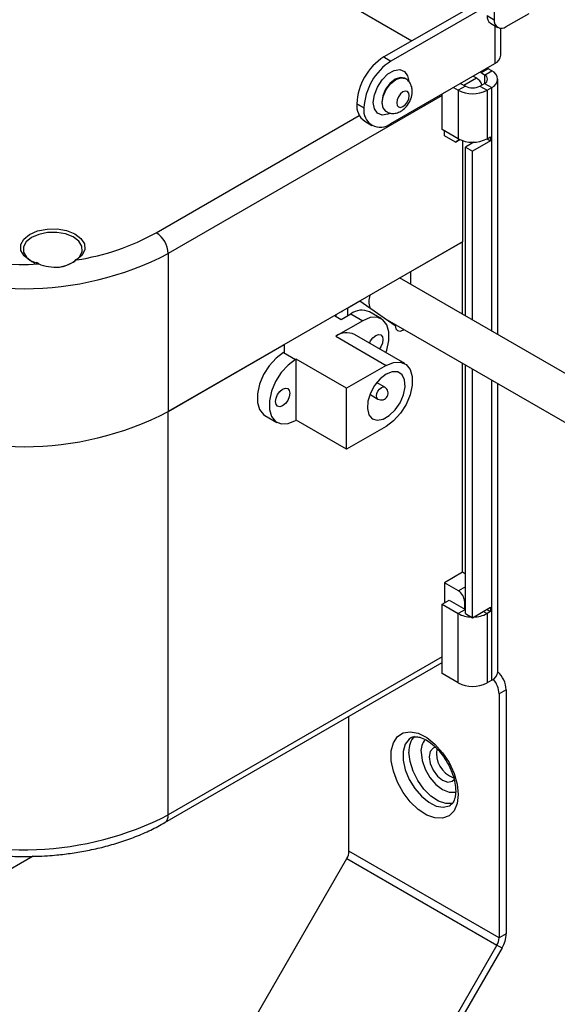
# Model space of a CAD drawing. Header units: millimetres. Extents: x 5 to 273, y 7 to 200.
# Tile 9 of 12: x 229 to 250, y 82 to 121. Entities that reach past the tile are written whole.
import ezdxf

# ---------------------------------------------------------------- set-up
doc = ezdxf.new("R2010")
doc.units = ezdxf.units.MM

msp = doc.modelspace()

# ---------------------------------------------------------------- linework, layer by layer
at = {"color": 7, "linetype": 'Continuous', "lineweight": 25}
for p, q in [((247.75933, 125.2215), (247.75933, 120.73052)), ((238.5198, 123.3744), (244.52921, 119.90524)), ((247.47648, 121.60666), (243.4224, 119.26629)), ((247.47648, 121.2801), (243.70525, 119.10301)), ((247.47648, 120.8938), (247.75933, 120.73052)), ((248.23073, 120.4583), (249.1264, 120.97536)), ((247.61458, 120.58857), (247.89742, 120.42529)), ((248.01721, 119.33339), (248.01721, 120.39408)), ((243.4224, 119.26629), (243.70525, 119.10301)), ((243.70525, 116.65285), (247.7829, 119.00683)), ((247.52362, 118.80256), (247.24078, 118.63928)), ((247.3822, 118.55764), (247.66504, 118.72092)), ((247.52362, 118.80256), (247.52362, 118.85715)), ((247.66504, 118.72092), (247.52362, 118.80256)), ((244.26878, 118.41888), (244.24521, 118.43249)), ((246.93418, 118.51688), (247.064, 118.44193)), ((247.24078, 118.63928), (247.24078, 118.69387)), ((247.3822, 118.55764), (247.24078, 118.63928)), ((247.89936, 108.36439), (247.89936, 118.39436)), ((246.15641, 118.06788), (246.34511, 117.95894)), ((246.62795, 118.12222), (246.34511, 117.95894)), ((246.34511, 117.95894), (246.34511, 116.05368)), ((246.43925, 118.23116), (246.62795, 118.12222)), ((247.19364, 118.12222), (247.3822, 118.23108)), ((247.19364, 118.12222), (247.47648, 117.95894)), ((247.3822, 118.23108), (247.66504, 118.06779)), ((247.47648, 117.95894), (247.66504, 118.06779)), ((247.47648, 117.95894), (247.47648, 116.05368)), ((245.70872, 116.42106), (245.70872, 117.80943)), ((242.64459, 117.2659), (242.36174, 117.42918)), ((242.36174, 117.42918), (242.36174, 117.42864)), ((242.36174, 117.42864), (242.64459, 117.26536)), ((242.64459, 117.2659), (242.64459, 117.26536)), ((243.49527, 117.13342), (243.51884, 117.11981)), ((242.67246, 116.74187), (242.95531, 116.57859)), ((246.34511, 116.05368), (245.70872, 116.42106)), ((245.803, 116.17605), (245.803, 116.36663)), ((246.23905, 115.92432), (245.803, 116.17605)), ((246.23905, 115.92432), (246.40717, 116.02141)), ((246.4072, 116.0214), (246.23905, 115.92432)), ((247.47646, 116.05366), (247.6179, 115.97201)), ((247.47648, 116.05368), (247.6179, 116.13532)), ((247.6179, 116.13532), (247.6179, 115.97201)), ((246.5101, 115.98052), (246.5101, 112.01162)), ((246.96094, 115.91932), (246.62795, 115.72709)), ((246.62795, 115.72709), (246.9108, 115.56381)), ((246.62795, 109.09836), (246.62795, 115.72709)), ((247.6179, 115.97201), (246.9108, 115.56381)), ((246.9108, 108.93508), (246.9108, 115.56381)), ((246.5101, 112.01162), (234.96069, 105.34429)), ((244.48306, 110.84144), (246.5101, 112.01162)), ((246.5101, 109.16639), (246.5101, 112.01162)), ((234.96069, 111.55), (234.96069, 105.34429)), ((229.87224, 111.15224), (229.76655, 111.18953)), ((253.71128, 105.00924), (244.0458, 110.58901)), ((244.24732, 110.70535), (244.25915, 110.69852)), ((244.25915, 110.69852), (244.25915, 110.71217)), ((244.48306, 110.33658), (244.48306, 110.84144)), ((242.00819, 109.41272), (242.47959, 109.68486)), ((242.47959, 109.68486), (243.87024, 108.71849)), ((241.4896, 109.11335), (241.74892, 108.96365)), ((241.53679, 109.14059), (241.53679, 109.08611)), ((241.74892, 108.96365), (242.12604, 109.18136)), ((241.77245, 109.27663), (241.78427, 109.26981)), ((241.78427, 109.28346), (241.78427, 109.26981)), ((242.00819, 109.11332), (242.00819, 109.41272)), ((242.12604, 109.18136), (242.59745, 108.90922)), ((243.33072, 108.98183), (242.85932, 109.25397)), ((242.59745, 108.90922), (241.53679, 108.29692)), ((243.46708, 108.99864), (252.87802, 103.56583)), ((243.74392, 108.83883), (243.72021, 108.82274)), ((241.53679, 108.29692), (243.51668, 107.15394)), ((244.24996, 107.22656), (242.27006, 108.36953)), ((234.96069, 105.34429), (239.50975, 107.9704)), ((239.50975, 107.9704), (239.50975, 107.671)), ((239.48618, 107.6574), (239.53332, 107.68461)), ((239.48618, 107.6574), (239.95758, 107.38526)), ((239.53332, 107.68461), (239.50975, 107.69822)), ((239.98115, 107.39887), (239.95758, 107.38526)), ((241.96105, 106.2559), (239.98115, 107.39887)), ((239.98115, 105.00368), (239.98115, 107.39887)), ((243.51668, 107.15394), (241.96105, 106.2559)), ((246.5101, 99.02862), (246.5101, 107.24195)), ((246.62795, 97.40936), (246.62795, 107.17391)), ((246.9108, 97.24607), (246.9108, 107.01063)), ((243.46145, 106.29615), (243.14218, 106.48046)), ((247.89936, 95.12294), (247.89936, 106.43995)), ((241.96105, 103.86071), (241.96105, 106.2559)), ((242.87553, 106.01857), (243.1948, 105.83426)), ((234.96069, 89.5034), (234.96069, 105.34429)), ((238.7529, 105.1896), (239.22431, 104.91746)), ((239.98115, 105.00368), (239.95758, 104.99007)), ((241.96105, 103.86071), (239.98115, 105.00368)), ((243.51668, 104.75876), (241.96105, 103.86071)), ((246.5101, 99.02862), (245.803, 98.62042)), ((246.62795, 98.96059), (246.5101, 99.02862)), ((245.803, 98.62042), (245.803, 97.83114)), ((246.3569, 98.30066), (245.803, 98.62042)), ((245.70872, 97.77671), (245.99156, 97.93999)), ((245.99156, 97.93999), (246.62795, 97.57261)), ((246.5926, 97.89241), (246.5926, 97.59302)), ((245.70872, 95.05491), (245.70872, 97.77671)), ((245.70872, 97.77671), (246.34511, 97.40933)), ((246.62795, 97.57261), (246.34511, 97.40933)), ((246.9108, 97.24607), (247.6179, 97.65428)), ((247.47646, 97.57262), (247.6179, 97.49097)), ((247.6179, 97.49097), (247.47648, 97.40933)), ((247.6179, 97.65428), (247.6179, 97.49097)), ((246.34511, 94.68753), (246.34511, 97.40933)), ((246.62795, 97.40936), (246.9108, 97.24607)), ((247.47648, 97.40933), (247.47648, 94.68753)), ((234.82259, 89.19817), (245.70872, 95.48259)), ((246.34511, 94.68753), (245.70872, 95.05491)), ((247.66504, 94.79638), (247.47648, 94.68753)), ((248.23073, 94.41528), (247.94789, 94.25199)), ((248.23073, 94.41528), (248.23073, 84.83453)), ((247.94789, 94.25199), (247.94789, 84.67125)), ((242.05533, 88.07295), (242.05533, 93.37354)), ((229.65288, 87.88085), (221.78494, 83.33878)), ((229.55533, 66.28703), (241.97249, 87.79417)), ((241.97249, 87.79417), (247.86504, 84.39247)), ((247.94789, 84.67125), (242.05533, 88.07295)), ((248.23073, 84.83453), (247.94789, 84.67125)), ((247.86504, 84.39247), (235.44789, 62.88532)), ((247.86504, 84.39247), (248.06504, 84.27698)), ((248.06504, 84.27698), (235.64789, 62.76983))]:
    msp.add_line(p, q, dxfattribs=at)
at = {"color": 8, "linetype": 'Continuous', "lineweight": 25}
for p, q in [((247.7829, 120.49141), (247.7829, 119.00683)), ((246.56907, 118.15621), (247.064, 118.44193)), ((247.3822, 118.55764), (247.3822, 118.23108)), ((247.66504, 108.49966), (247.66504, 118.06779)), ((245.70872, 117.7547), (234.96069, 111.55)), ((234.48929, 112.3665), (242.46106, 116.9685)), ((247.66504, 94.79638), (247.66504, 106.57521)), ((246.62795, 98.45714), (246.3569, 98.30066)), ((246.62795, 97.91282), (246.5926, 97.89241)), ((247.33504, 97.49098), (247.47648, 97.40933)), ((245.70872, 95.7081), (234.96069, 89.5034))]:
    msp.add_line(p, q, dxfattribs=at)
at = {"color": 8, "linetype": 'Continuous', "lineweight": 25, "flags": 128}
for points in [[(243.00992, 117.4768), (243.05186, 117.77563), (243.1726, 118.08683), (243.35759, 118.37286), (243.58451, 118.59923), (243.82599, 118.73864), (244.05291, 118.77426), (244.23789, 118.70181), (244.35864, 118.53001), (244.39961, 118.32122)], [(244.24148, 118.4346), (244.07319, 118.4659), (243.87024, 118.39536), (243.66729, 118.23158), (243.49524, 117.99951), (243.38028, 117.73446), (243.33991, 117.4768)], [(243.51964, 117.11935), (243.51881, 117.11983), (243.40385, 117.25214), (243.36348, 117.46319), (243.40385, 117.72086), (243.51881, 117.9859), (243.69086, 118.21798), (243.89381, 118.38175), (244.09676, 118.4523), (244.26772, 118.41949)], [(243.67999, 117.06122), (243.58451, 117.01777), (243.35759, 116.98214), (243.1726, 117.0546), (243.05186, 117.22639), (243.00992, 117.4768)], [(243.33991, 117.4768), (243.38028, 117.26575), (243.49324, 117.1346)], [(243.1948, 105.83426), (243.19479, 105.83427), (243.15391, 105.88131), (243.13956, 105.95635), (243.15391, 106.04796), (243.19479, 106.1422), (243.25596, 106.22472), (243.32812, 106.28295)], [(243.32812, 106.28295), (243.40028, 106.30803), (243.46145, 106.29615)], [(244.4838, 92.525), (244.41983, 92.47895), (244.26641, 92.27618), (244.18675, 91.99385), (244.18675, 91.65288), (244.26641, 91.27856), (244.41983, 90.89867), (244.63563, 90.54136), (244.89779, 90.23315), (245.18689, 89.99688), (245.48147, 89.85009), (245.7597, 89.80366), (246.00093, 89.86103), (246.04063, 89.88319)], [(246.1336, 89.95846), (246.12184, 89.95552), (245.85967, 89.95), (245.57057, 90.04752), (245.27599, 90.24085), (244.99777, 90.51565), (244.75654, 90.85154), (244.5702, 91.2236), (244.45256, 91.60426), (244.41235, 91.96526)], [(244.88376, 91.96526), (244.92529, 91.63849), (245.04581, 91.29577), (245.23353, 90.97062), (245.47008, 90.69489), (245.73229, 90.49557), (245.9945, 90.39215), (246.23104, 90.39478), (246.26753, 90.40611)]]:
    msp.add_lwpolyline(points, dxfattribs=at)
at = {"color": 7, "linetype": 'Continuous', "lineweight": 25, "flags": 128}
for points in [[(244.42414, 117.74894), (244.4053, 117.84743), (244.35165, 117.90917), (244.27136, 117.92478), (244.17665, 117.89185), (244.08194, 117.81543), (244.00165, 117.70712), (243.948, 117.58344), (243.92916, 117.46319), (243.948, 117.3647), (244.00165, 117.30296), (244.08194, 117.28736), (244.17665, 117.32028), (244.27136, 117.39671), (244.35165, 117.50501), (244.4053, 117.62869), (244.42414, 117.74894)], [(229.84376, 111.13804), (229.52701, 111.27158), (229.29621, 111.45466), (229.1735, 111.66972), (229.17063, 111.89615), (229.2879, 112.11222), (229.51404, 112.29723), (229.82739, 112.43342), (230.19788, 112.50775), (230.59, 112.51309), (230.96615, 112.44892), (231.29026, 112.32139), (231.53125, 112.14274), (231.66602, 111.9301), (231.68163, 111.70385), (231.57661, 111.48569), (231.361, 111.29653)], [(231.28699, 111.25369), (231.48557, 111.42792), (231.5823, 111.62885), (231.56792, 111.83724), (231.44379, 112.0331), (231.22182, 112.19764), (230.9233, 112.3151), (230.57685, 112.37421), (230.21569, 112.36929), (229.87444, 112.30083), (229.58584, 112.17539), (229.37754, 112.00499), (229.26954, 111.80597), (229.27217, 111.59742), (229.3852, 111.39934), (229.59778, 111.23071), (229.72502, 111.16706)], [(243.5052, 107.6565), (243.54082, 107.75873), (243.62398, 108.1338), (243.62398, 108.47467), (243.54082, 108.75372), (243.38123, 108.94835), (243.15814, 109.04279), (242.88963, 109.02938), (242.59745, 108.90922)], [(243.87024, 108.71849), (243.89356, 108.59655), (243.95998, 108.5201), (244.05939, 108.50078), (244.17665, 108.54154), (244.21532, 108.5667)], [(242.86031, 108.02878), (242.90421, 108.11967), (242.99597, 108.24344), (243.10421, 108.33079), (243.21244, 108.36841), (243.30421, 108.35059), (243.36552, 108.28002), (243.38705, 108.16746), (243.36552, 108.03004), (243.30421, 107.88868), (243.24748, 107.80527)], [(239.48618, 107.6574), (239.19399, 107.44021), (238.92548, 107.1436), (238.7024, 106.79159), (238.54281, 106.41271), (238.45964, 106.03763), (238.45964, 105.69676), (238.54281, 105.41771), (238.7024, 105.22308), (238.7529, 105.1896)], [(239.95758, 107.38526), (239.6654, 107.16808), (239.39689, 106.87147), (239.1738, 106.51946), (239.01421, 106.14057), (238.93105, 105.7655), (238.93105, 105.42463), (239.01421, 105.14557), (239.1738, 104.95094), (239.39689, 104.85651), (239.6654, 104.86991), (239.95758, 104.99007)], [(243.51668, 107.15394), (243.80887, 107.27411), (244.07738, 107.28751), (244.30046, 107.19308), (244.46005, 106.99845), (244.54322, 106.71939), (244.54322, 106.37852), (244.46005, 106.00345), (244.30046, 105.62456), (244.07738, 105.27255), (243.80887, 104.97594), (243.51668, 104.75876)], [(243.51668, 106.81372), (243.27561, 106.62809), (243.06065, 106.36968), (242.89512, 106.06647), (242.79694, 105.75132), (242.77676, 105.4584), (242.83676, 105.21944), (242.97044, 105.06033), (243.16331, 104.99832), (243.39448, 105.04013), (243.63889, 105.18122), (243.87006, 105.40632), (244.06293, 105.69101), (244.19661, 106.00446), (244.25661, 106.3127), (244.23643, 106.58232), (244.13825, 106.78411), (243.97271, 106.8962), (243.75776, 106.90644), (243.51668, 106.81372)], [(239.45082, 105.5685), (239.34258, 105.53088), (239.25082, 105.54871), (239.18951, 105.61928), (239.16798, 105.73184), (239.18951, 105.86926), (239.25082, 106.01062), (239.34258, 106.13439), (239.45082, 106.22174), (239.55906, 106.25936), (239.65082, 106.24153), (239.71213, 106.17096), (239.73366, 106.0584), (239.71213, 105.92098), (239.65082, 105.77963), (239.55906, 105.65585), (239.45082, 105.5685)], [(246.34511, 90.30523), (246.30364, 89.95011), (246.18184, 89.66519), (245.98737, 89.46836), (245.73243, 89.37199), (245.43306, 89.38214), (245.10806, 89.49816), (244.77785, 89.71278), (244.46318, 90.0125), (244.18382, 90.37849), (243.95733, 90.78776), (243.79794, 91.21458), (243.71565, 91.63215), (243.71565, 92.01422), (243.79794, 92.33678), (243.95733, 92.57957), (244.18382, 92.72734), (244.46318, 92.77079), (244.77785, 92.7072), (245.10806, 92.54057), (245.43306, 92.28135), (245.73243, 91.94585), (245.98737, 91.55514), (246.18184, 91.13378), (246.30364, 90.70822), (246.34511, 90.30523)], [(245.45487, 92.1575), (245.35729, 92.12493), (245.24232, 91.99262), (245.20196, 91.78157), (245.24232, 91.52391), (245.35729, 91.25886), (245.52934, 91.02679), (245.73229, 90.86301), (245.93523, 90.79247), (246.10729, 90.8259), (246.18571, 90.89603)]]:
    msp.add_lwpolyline(points, dxfattribs=at)
at = {"color": 7, "linetype": 'Continuous', "lineweight": 25}
for centre, radius, start, end in [((247.80315, 120.85775), 0.32865, 173.701152, 234.986667), ((248.04671, 120.6839), 0.29114, 170.785963, 309.203285), ((244.66457, 117.32439), 2.30521, 122.605478, 177.394522), ((244.94741, 117.1611), 2.30521, 122.605478, 177.394522), ((247.61684, 119.37332), 0.40235, 294.374658, 354.305201), ((247.5411, 118.39436), 0.34929, 290.783421, 69.216579), ((246.78612, 118.00893), 0.5145, 18.150173, 57.308991), ((247.32023, 118.39436), 0.17465, 290.783421, 69.216579), ((246.9108, 119.05071), 1.22962, 242.609672, 297.390328), ((246.9108, 118.66811), 0.61481, 242.609672, 297.390328), ((243.09675, 117.34751), 0.73947, 173.701152, 234.986667), ((243.2912, 117.16046), 0.65506, 170.785963, 309.203285), ((246.9108, 117.14545), 1.22962, 242.609672, 297.390328), ((229.16458, 121.92875), 10.81207, 242.178512, 273.601502), ((229.91561, 120.63058), 9.4453, 278.802436, 298.961895), ((233.93722, 111.50343), 1.02454, 2.605478, 57.394522), ((229.30384, 122.42798), 12.26093, 242.524312, 297.475688), ((231.33311, 111.25937), 0.04647, 53.108196, 187.010774), ((243.62619, 109.6719), 0.79144, 162.39338, 199.62233), ((242.55421, 108.59626), 0.72503, 65.113862, 126.196596), ((241.96496, 107.71182), 0.72503, 65.113862, 126.196596), ((243.32812, 106.06521), 0.26667, 240.002688, 60.002688), ((229.30384, 116.22227), 12.26093, 242.524312, 297.475688), ((246.08086, 97.86912), 0.51227, 2.605478, 57.394522), ((246.88232, 98.41435), 1.13959, 241.874434, 268.915349), ((246.93927, 98.41435), 1.13959, 271.084651, 298.125566), ((247.49899, 95.16287), 0.40235, 294.374658, 354.305201), ((247.19833, 94.36692), 1.03353, 2.681461, 47.290307), ((246.92737, 94.20472), 1.02161, 2.652183, 38.310571), ((246.9108, 95.7793), 1.22962, 242.609672, 297.390328), ((246.49787, 91.91777), 1.00956, 169.564462, 250.711313), ((229.26748, 100.61972), 12.48941, 247.562267, 297.119225), ((241.47854, 88.09265), 0.57712, 328.856272, 358.043501), ((247.07716, 84.87394), 1.15425, 328.856272, 358.043501), ((247.3711, 84.69095), 0.57712, 328.856272, 358.043501)]:
    msp.add_arc(centre, radius, start, end, dxfattribs=at)
at = {"color": 8, "linetype": 'Continuous', "lineweight": 25}
for centre, radius, start, end in [((245.22434, 92.03418), 0.8149, 136.489101, 184.851402), ((245.50015, 92.02583), 0.61937, 135.624154, 185.612038), ((234.64365, 89.463), 0.3196, 304.002373, 7.261248)]:
    msp.add_arc(centre, radius, start, end, dxfattribs=at)
at = {"color": 7, "linetype": 'Continuous', "lineweight": 25}
for points, knots in [([(244.5413, 117.91222), (244.53707, 117.97293), (244.52799, 118.10345), (244.43716, 118.2768), (244.33861, 118.39154), (244.27069, 118.41526), (244.26504, 118.41723)], [0, 0, 0, 0, 0.29946578, 0.64390116, 0.97041491, 1, 1, 1, 1]), ([(243.52391, 117.1269), (243.54346, 117.113), (243.61669, 117.06091), (243.77449, 117.04117), (243.96647, 117.06883), (244.15334, 117.16288), (244.32907, 117.32425), (244.4735, 117.55462), (244.53582, 117.76294), (244.54023, 117.88327), (244.5413, 117.91222)], [0, 0, 0, 0, 0.047551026, 0.178078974, 0.301766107, 0.436069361, 0.590564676, 0.760827, 0.942452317, 1, 1, 1, 1]), ([(231.361, 111.29653), (231.26517, 111.23133), (231.07358, 111.10099), (230.67325, 110.98067), (230.25723, 111.00507), (229.98347, 111.08887), (229.85727, 111.13328), (229.84376, 111.13804)], [0, 0, 0, 0, 0.24559317, 0.49099589, 0.73867251, 0.97200986, 1, 1, 1, 1]), ([(230.47976, 111.01292), (230.53496, 111.0094), (230.71643, 110.99781), (231.01042, 111.09308), (231.1955, 111.20056), (231.28699, 111.25369)], [0, 0, 0, 0, 0.180994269, 0.595127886, 1, 1, 1, 1]), ([(244.48906, 92.52569), (244.49165, 92.52807), (244.53327, 92.5663), (244.6302, 92.58048), (244.83566, 92.56164), (245.0759, 92.46091), (245.33916, 92.27783), (245.59677, 92.02427), (245.83086, 91.71439), (246.02506, 91.36695), (246.16415, 91.00754), (246.23699, 90.68978), (246.24439, 90.51442), (246.24748, 90.4413)], [0, 0, 0, 0, 0.00805109, 0.129681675, 0.224030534, 0.325203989, 0.424566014, 0.524290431, 0.625043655, 0.726415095, 0.827747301, 0.92817699, 1, 1, 1, 1]), ([(246.24748, 90.4413), (246.24593, 90.39293), (246.24142, 90.25238), (246.19246, 90.06826), (246.11597, 89.93686), (246.05752, 89.90083), (246.03256, 89.88545)], [0, 0, 0, 0, 0.15997293, 0.46487454, 0.77154868, 1, 1, 1, 1]), ([(229.30384, 87.86892), (229.60818, 87.87459), (230.03604, 87.88255), (230.66195, 87.9356), (231.19032, 87.9989), (231.80656, 88.10381), (232.43394, 88.2447), (233.06523, 88.42501), (233.6834, 88.64517), (234.27791, 88.90016), (234.64095, 89.09912), (234.82214, 89.19841)], [0, 0, 0, 0, 0.1499818, 0.21085512, 0.3115443, 0.41551798, 0.52646477, 0.64156253, 0.7597147, 0.88008108, 1, 1, 1, 1]), ([(224.63787, 88.77387), (224.65983, 88.7634), (224.89384, 88.65184), (225.38056, 88.48003), (226.08273, 88.26558), (226.79628, 88.10327), (227.44466, 87.99479), (228.03143, 87.92661), (228.62869, 87.87953), (229.05569, 87.87282), (229.30384, 87.86892)], [0, 0, 0, 0, 0.01679435, 0.17901055, 0.33806829, 0.49084622, 0.63766249, 0.7429642, 0.8506273, 1, 1, 1, 1])]:
    msp.add_open_spline(points, degree=3, knots=knots, dxfattribs=at)

doc.saveas('drawing.dxf')
